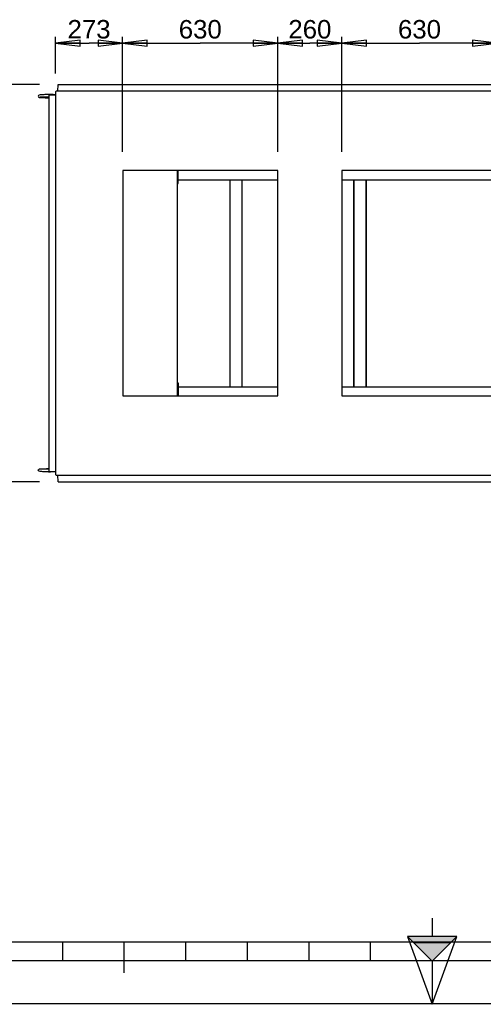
# Model space of a CAD drawing. Header units: millimetres. Extents: x 0 to 420, y 0 to 297.
# Tile 2 of 5: x 143 to 218, y 0 to 160. Entities that reach past the tile are written whole.
import ezdxf

# ---------------------------------------------------------------- set-up
doc = ezdxf.new("R2010")
doc.units = ezdxf.units.MM
doc.header["$LTSCALE"] = 23.1
doc.layers.get('0').update_dxf_attribs({"linetype": 'CONTINUOUS'})
doc.layers.add('05_AXIS-OSI', color=7, linetype='CONTINUOUS')
doc.styles.get("Standard").update_dxf_attribs({"font": 'arial.ttf'})
doc.dimstyles.new('DIMSTYLE_1', dxfattribs={"dimtxt": 3, "dimasz": 4, "dimexe": 1, "dimexo": 3, "dimgap": 0.75, "dimtad": 1, "dimdec": 0, "dimlfac": 25, "dimtxsty": 'Standard', "dimblk": 'CLOSED', "dimblk1": 'CLOSED', "dimblk2": 'CLOSED', "dimcen": 0.09, "dimclrt": 5, "dimazin": 2, "dimtp": 0.01, "dimtm": 0.01, "dimtfac": 1, "dimtdec": 0, "dimtofl": 0, "dimtmove": 0, "dimatfit": 3, "dimldrblk": 'CLOSED', "dimfxl": 1, "dimtolj": 1, "dimarcsym": 0})
doc.dimstyles.new('DIMSTYLE_2', dxfattribs={"dimtxt": 3, "dimasz": 4, "dimexe": 1, "dimexo": 3, "dimgap": 0.75, "dimtad": 1, "dimlfac": 25, "dimtxsty": 'Standard', "dimblk": 'CLOSED', "dimblk1": 'CLOSED', "dimblk2": 'CLOSED', "dimcen": 0.09, "dimclrt": 5, "dimazin": 2, "dimtp": 0.01, "dimtm": 0.01, "dimtfac": 1, "dimtofl": 0, "dimtmove": 0, "dimatfit": 3, "dimldrblk": 'CLOSED', "dimfxl": 1, "dimtolj": 1, "dimarcsym": 0})

# ---------------------------------------------------------------- blocks, each defined once
blk = doc.blocks.new('MARGEA3_BL0', base_point=(210.000078, 148.5))
at = {"color": 7, "linetype": 'Continuous'}
for p, q in [((10.000078, 10.000001), (410.000078, 10.000001)), ((150.000078, 7.000001), (150.000078, 10.000001)), ((160.000078, 5.000001), (160.000078, 10.000001)), ((170.000078, 7.000001), (170.000078, 10.000001)), ((180.000078, 7.000001), (180.000078, 10.000001)), ((190.000078, 7.000001), (190.000078, 10.000001)), ((200.000078, 7.000001), (200.000078, 10.000001)), ((110.000078, 7.000001), (310.000078, 7.000001)), ((0.000078, 0), (420.000078, 0))]:
    blk.add_line(p, q, dxfattribs=at)
blk = doc.blocks.new('REPERE_ORIENTATION_BL1', base_point=(210.02, 6.88))
at = {"color": 7, "linetype": 'Continuous'}
for p, q in [((210.02, 13.88), (210.02, 10.88)), ((210.02, 6.88), (206.02, 10.88)), ((214.02, 10.88), (206.02, 10.88)), ((206.02, 10.88), (210.02, -0.12)), ((213.02, 9.88), (207.02, 9.88)), ((210.02, 6.88), (214.02, 10.88)), ((210.02, -0.12), (214.02, 10.88)), ((210.02, 6.88), (210.02, -0.12))]:
    blk.add_line(p, q, dxfattribs=at)
blk.add_solid([(206.02, 10.88), (210.02, 6.88), (214.02, 10.88)], dxfattribs=at)
blk = doc.blocks.new('_CLOSED')
at = {"color": 0, "linetype": 'ByBlock'}
for p, q in [((0, 0), (-1, 0.125)), ((-1, 0.125), (-1, -0.125)), ((-1, -0.125), (0, 0)), ((-1, 0), (0, 0))]:
    blk.add_line(p, q, dxfattribs=at)
blk = doc.blocks.new('*D1')
at = {"color": 2, "linetype": 'Continuous', "transparency": 16777216}
for p, q in [((146.25, 149.19), (113.63, 149.19)), ((114.63, 149.19), (114.63, 116.93)), ((114.63, 84.68), (114.63, 116.93)), ((146.25, 84.68), (113.63, 84.68))]:
    blk.add_line(p, q, dxfattribs=at)
at = {"color": 2, "linetype": 'Continuous', "transparency": 16777216, "xscale": 4, "yscale": 4, "zscale": 4}
for p, rotation in [((114.63, 149.19), 90), ((114.63, 84.68), 270)]:
    blk.add_blockref('_CLOSED', p, dxfattribs=dict(at, rotation=rotation))
at = {"color": 5, "linetype": 'Continuous', "transparency": 16777216, "insert": (110.88, 116.93), "char_height": 3, "width": 9.3234, "attachment_point": 2, "rotation": 90, "line_spacing_factor": 0.9}
blk.add_mtext('1613', dxfattribs=at)
blk = doc.blocks.new('*D8')
at = {"color": 2, "linetype": 'Continuous', "transparency": 16777216}
for p, q in [((148.82, 150.99), (148.82, 156.9)), ((159.74, 138.23), (159.74, 156.9)), ((148.82, 155.9), (154.28, 155.9)), ((159.74, 155.9), (154.28, 155.9))]:
    blk.add_line(p, q, dxfattribs=at)
at = {"color": 2, "linetype": 'Continuous', "transparency": 16777216, "xscale": 4, "yscale": 4, "zscale": 4, "rotation": 180}
blk.add_blockref('_CLOSED', (148.82, 155.9), dxfattribs=at)
at = {"color": 2, "linetype": 'Continuous', "transparency": 16777216, "xscale": 4, "yscale": 4, "zscale": 4}
blk.add_blockref('_CLOSED', (159.74, 155.9), dxfattribs=at)
at = {"color": 5, "linetype": 'Continuous', "transparency": 16777216, "insert": (154.28, 159.65), "char_height": 3, "width": 6.9926, "attachment_point": 2, "line_spacing_factor": 0.9}
blk.add_mtext('273', dxfattribs=at)
blk = doc.blocks.new('*D9')
at = {"color": 2, "linetype": 'Continuous', "transparency": 16777216}
for p, q in [((159.74, 138.23), (159.74, 156.9)), ((184.94, 138.23), (184.94, 156.9)), ((159.74, 155.9), (172.34, 155.9)), ((184.94, 155.9), (172.34, 155.9))]:
    blk.add_line(p, q, dxfattribs=at)
at = {"color": 2, "linetype": 'Continuous', "transparency": 16777216, "xscale": 4, "yscale": 4, "zscale": 4, "rotation": 180}
blk.add_blockref('_CLOSED', (159.74, 155.9), dxfattribs=at)
at = {"color": 2, "linetype": 'Continuous', "transparency": 16777216, "xscale": 4, "yscale": 4, "zscale": 4}
blk.add_blockref('_CLOSED', (184.94, 155.9), dxfattribs=at)
at = {"color": 5, "linetype": 'Continuous', "transparency": 16777216, "insert": (172.34, 159.65), "char_height": 3, "width": 6.9926, "attachment_point": 2, "line_spacing_factor": 0.9}
blk.add_mtext('630', dxfattribs=at)
blk = doc.blocks.new('*D10')
at = {"color": 2, "linetype": 'Continuous', "transparency": 16777216}
for p, q in [((184.94, 138.23), (184.94, 156.9)), ((195.34, 138.23), (195.34, 156.9)), ((184.94, 155.9), (190.14, 155.9)), ((195.34, 155.9), (190.14, 155.9))]:
    blk.add_line(p, q, dxfattribs=at)
at = {"color": 2, "linetype": 'Continuous', "transparency": 16777216, "xscale": 4, "yscale": 4, "zscale": 4, "rotation": 180}
blk.add_blockref('_CLOSED', (184.94, 155.9), dxfattribs=at)
at = {"color": 2, "linetype": 'Continuous', "transparency": 16777216, "xscale": 4, "yscale": 4, "zscale": 4}
blk.add_blockref('_CLOSED', (195.34, 155.9), dxfattribs=at)
at = {"color": 5, "linetype": 'Continuous', "transparency": 16777216, "insert": (190.14, 159.65), "char_height": 3, "width": 6.9926, "attachment_point": 2, "line_spacing_factor": 0.9}
blk.add_mtext('260', dxfattribs=at)
blk = doc.blocks.new('*D11')
at = {"color": 2, "linetype": 'Continuous', "transparency": 16777216}
for p, q in [((195.34, 138.23), (195.34, 156.9)), ((220.54, 138.23), (220.54, 156.9)), ((195.34, 155.9), (207.94, 155.9)), ((220.54, 155.9), (207.94, 155.9))]:
    blk.add_line(p, q, dxfattribs=at)
at = {"color": 2, "linetype": 'Continuous', "transparency": 16777216, "xscale": 4, "yscale": 4, "zscale": 4, "rotation": 180}
blk.add_blockref('_CLOSED', (195.34, 155.9), dxfattribs=at)
at = {"color": 2, "linetype": 'Continuous', "transparency": 16777216, "xscale": 4, "yscale": 4, "zscale": 4}
blk.add_blockref('_CLOSED', (220.54, 155.9), dxfattribs=at)
at = {"color": 5, "linetype": 'Continuous', "transparency": 16777216, "insert": (207.94, 159.65), "char_height": 3, "width": 6.9926, "attachment_point": 2, "line_spacing_factor": 0.9}
blk.add_mtext('630', dxfattribs=at)

msp = doc.modelspace()

# ---------------------------------------------------------------- linework, layer by layer
at = {"color": 7, "linetype": 'Continuous'}
for p, q in [((149.21713, 148.11378), (149.24841, 149.18932)), ((149.24841, 149.18932), (304.63878, 149.18932)), ((147.81899, 147.49804), (148.82359, 147.52726)), ((147.81899, 86.36953), (147.81899, 147.49804)), ((148.16386, 147.54766), (148.03272, 147.54712)), ((148.30095, 147.54801), (148.16386, 147.54766)), ((148.44355, 147.54813), (148.30095, 147.54801)), ((148.44355, 147.54813), (148.82359, 147.54813)), ((148.94359, 148.11378), (148.82359, 147.99378)), ((148.82359, 147.99378), (148.82359, 85.87378)), ((304.94359, 148.11378), (148.94359, 148.11378)), ((159.74359, 135.23378), (159.74359, 98.63378)), ((184.94359, 135.23378), (159.74359, 135.23378)), ((168.59918, 135.23378), (168.59918, 98.63378)), ((168.75918, 133.11379), (168.75918, 135.23378)), ((184.94359, 98.63378), (184.94359, 135.23378)), ((195.34359, 135.23378), (195.34359, 98.63378)), ((220.54359, 135.23378), (195.34359, 135.23378)), ((168.59918, 133.11378), (168.75918, 133.11378)), ((168.75918, 133.73378), (184.94359, 133.73378)), ((177.16945, 100.13378), (177.16945, 133.73378)), ((179.16945, 100.13378), (179.16945, 133.73378)), ((195.34359, 133.73378), (220.54359, 133.73378)), ((168.59918, 100.75378), (168.75918, 100.75378)), ((168.75918, 100.75378), (168.75918, 98.63378)), ((168.75918, 100.13378), (184.94359, 100.13378)), ((195.34359, 100.13378), (220.54359, 100.13378)), ((159.74359, 98.63378), (184.94359, 98.63378)), ((195.34359, 98.63378), (220.54359, 98.63378)), ((147.81899, 86.36953), (148.82359, 86.34031)), ((148.16386, 86.31991), (148.03272, 86.32045)), ((148.30095, 86.31956), (148.16386, 86.31991)), ((148.44355, 86.31944), (148.30095, 86.31956)), ((148.82359, 86.31944), (148.44355, 86.31944)), ((148.82359, 85.87378), (148.94359, 85.75378)), ((148.94359, 85.75378), (304.94359, 85.75378)), ((149.24841, 84.67825), (149.21713, 85.75378)), ((149.24841, 84.67825), (304.63878, 84.67825)), ((0, 0), (420, 0))]:
    msp.add_line(p, q, dxfattribs=at)
at = {"color": 3, "linetype": 'Continuous'}
for p, q in [((197.27559, 133.73378), (197.27559, 100.13378)), ((199.27559, 133.73378), (199.27559, 100.13378))]:
    msp.add_line(p, q, dxfattribs=at)
at = {"color": 7, "linetype": 'Continuous'}
for centre, start, end in [((148.4011, 72.48947), 90.2812069, 90.5521151), ((148.4011, 161.3781), 269.4478849, 269.7187931)]:
    msp.add_arc(centre, 75.05855, start, end, dxfattribs=at)
for points, knots in [([(146.7553, 147.52756), (146.67466, 147.52509), (146.45027, 147.5231), (146.03657, 147.46455), (146.04379, 147.29077)], [0, 0, 0, 0, 0.316864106, 1, 1, 1, 1]), ([(146.04379, 147.29077), (146.04757, 147.19988), (146.189, 147.05036), (146.45889, 147.07628), (146.63256, 147.0573), (146.74312, 147.05387)], [0, 0, 0, 0, 0.341926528, 0.584239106, 1, 1, 1, 1]), ([(147.81896, 147.14575), (147.48046, 147.14312), (146.97932, 147.1092), (146.46248, 147.14482), (146.30045, 147.10055)], [0, 0, 0, 0, 0.668362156, 1, 1, 1, 1]), ([(146.74312, 147.05387), (146.81871, 147.05152), (147.1772, 147.04201), (147.5358, 147.0375), (147.81877, 147.03531)], [0, 0, 0, 0, 0.21090175, 1, 1, 1, 1]), ([(147.67783, 147.54454), (147.59118, 147.5437), (147.28364, 147.54012), (146.97611, 147.53434), (146.7553, 147.52756)], [0, 0, 0, 0, 0.281728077, 1, 1, 1, 1]), ([(146.7553, 86.34001), (146.67466, 86.34248), (146.45027, 86.34447), (146.03657, 86.40301), (146.04379, 86.5768)], [0, 0, 0, 0, 0.316864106, 1, 1, 1, 1]), ([(146.04379, 86.5768), (146.04757, 86.66769), (146.189, 86.81721), (146.45889, 86.79129), (146.63256, 86.81027), (146.74312, 86.8137)], [0, 0, 0, 0, 0.341926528, 0.584239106, 1, 1, 1, 1]), ([(147.81896, 86.72182), (147.48046, 86.72445), (146.97932, 86.75837), (146.46248, 86.72275), (146.30045, 86.76702)], [0, 0, 0, 0, 0.668362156, 1, 1, 1, 1]), ([(146.74312, 86.8137), (146.81871, 86.81605), (147.1772, 86.82556), (147.5358, 86.83007), (147.81877, 86.83225)], [0, 0, 0, 0, 0.21090175, 1, 1, 1, 1]), ([(147.67783, 86.32303), (147.59118, 86.32387), (147.28364, 86.32745), (146.97611, 86.33323), (146.7553, 86.34001)], [0, 0, 0, 0, 0.281728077, 1, 1, 1, 1])]:
    msp.add_open_spline(points, degree=3, knots=knots, dxfattribs=at)
at = {"layer": '05_AXIS-OSI', "color": 7, "linetype": 'Continuous'}
for p, q in [((197.27559, 100.13378), (197.27559, 133.73378)), ((199.27559, 100.13378), (199.27559, 133.73378))]:
    msp.add_line(p, q, dxfattribs=at)

# ---------------------------------------------------------------- block references
at = {"color": 7, "linetype": 'Continuous'}
for name, p in [('MARGEA3_BL0', (210.00008, 148.5)), ('REPERE_ORIENTATION_BL1', (210.01729, 6.88411))]:
    msp.add_blockref(name, p, dxfattribs=at)

# ---------------------------------------------------------------- dimensions: what is measured, and where the dimension line sits
at = {"color": 2, "linetype": 'Continuous'}
for base, p1, p2, picture, middle in [((159.74359, 155.89955), (148.82359, 147.99378), (159.74359, 135.23378), '*D8', (154.2452, 155.89955)), ((184.94359, 155.89955), (159.74359, 135.23378), (184.94359, 135.23378), '*D9', (172.32193, 155.89955)), ((195.34359, 155.89955), (184.94359, 135.23378), (195.34359, 135.23378), '*D10', (190.1052, 155.89955)), ((220.54359, 155.89955), (195.34359, 135.23378), (220.54359, 135.23378), '*D11', (207.92192, 155.89955))]:
    dim = msp.add_linear_dim(base=base, p1=p1, p2=p2, dimstyle='DIMSTYLE_2', dxfattribs=at)
    dim.commit()
    dim.dimension.update_dxf_attribs({"geometry": picture, "text_midpoint": middle, "dimtype": 160})
dim = msp.add_linear_dim(base=(114.63436, 149.18932), p1=(149.24841, 84.67825), p2=(149.24841, 149.18932), angle=90, dimstyle='DIMSTYLE_1', dxfattribs=at)
dim.commit()
dim.dimension.update_dxf_attribs({"geometry": '*D1', "text_midpoint": (114.63436, 117.0602), "dimtype": 160})

doc.saveas('drawing.dxf')
